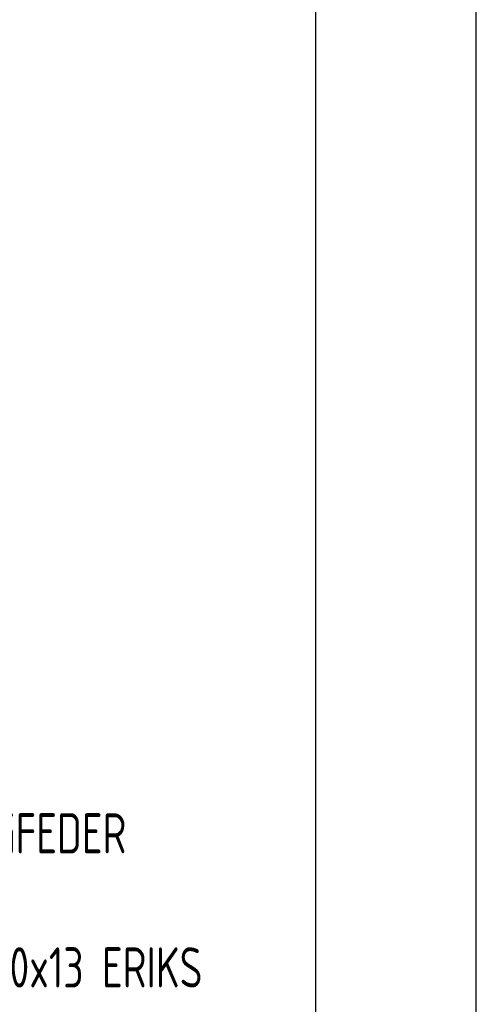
# Model space of a CAD drawing. Extents: x 0 to 2972, y 0 to 2102.
# Tile 29 of 45: x 2830 to 2972, y 329 to 635. Entities that reach past the tile are written whole.
import ezdxf

# ---------------------------------------------------------------- set-up
doc = ezdxf.new("R2010")
doc.units = 0
doc.header["$LTSCALE"] = 25
doc.layers.add('KADER', color=7, linetype='CONTINUOUS')
doc.layers.add('TXT050', color=2, linetype='CONTINUOUS')
doc.styles.get("Standard").update_dxf_attribs({"font": 'iso.shx', "width": 0.8})

# ---------------------------------------------------------------- blocks, each defined once
blk = doc.blocks.new('A0')
at = {"layer": 'KADER', "color": 0}
for p, q in [((1189, 0), (1189, 841)), ((1169, 20), (1169, 821))]:
    blk.add_line(p, q, dxfattribs=at)
at = {"layer": 'KADER', "color": 0, "width": 0.8}
for p, height in [((1002.47, 82.1), 5), ((1058.36, 82.1), 3.5), ((1002.47, 74.1), 3.5), ((1135.37, 71.2), 5), ((1002.47, 66.1), 3.5), ((1135.27, 53.41), 5), ((1031.47, 46.28), 2.5), ((1066.74, 46.28), 2.5), ((1103.13, 44.29), 3.5), ((1031.47, 41.28), 2.5), ((1066.74, 41.28), 2.5), ((1031.47, 36.28), 2.5), ((1066.74, 36.28), 2.5), ((1102.19, 33.14), 3.5), ((1133.4, 33.14), 3.5), ((1096.6, 22.33), 5), ((1110.15, 22.14), 5)]:
    blk.add_attdef('X', p, '', height=height, dxfattribs=at)

msp = doc.modelspace()

# ---------------------------------------------------------------- block references
at = {"layer": 'KADER', "color": 0, "xscale": 2.5, "yscale": 2.5, "zscale": 2.5}
msp.add_blockref('A0', (0, 0), dxfattribs=at)

# ---------------------------------------------------------------- texts
at = {"layer": 'TXT050', "color": 0, "width": 0.8}
for s, p in [('8x KLEMBUS RFN 7012 AS %%C110 RINGFEDER', (2621.845, 375.527)), ('8x OLIEKEERRING NBR RST %%C140x%%C110x13 ERIKS', (2622.007, 333.833))]:
    msp.add_text(s, height=12.5, dxfattribs=at).set_placement(p)

doc.saveas('drawing.dxf')
